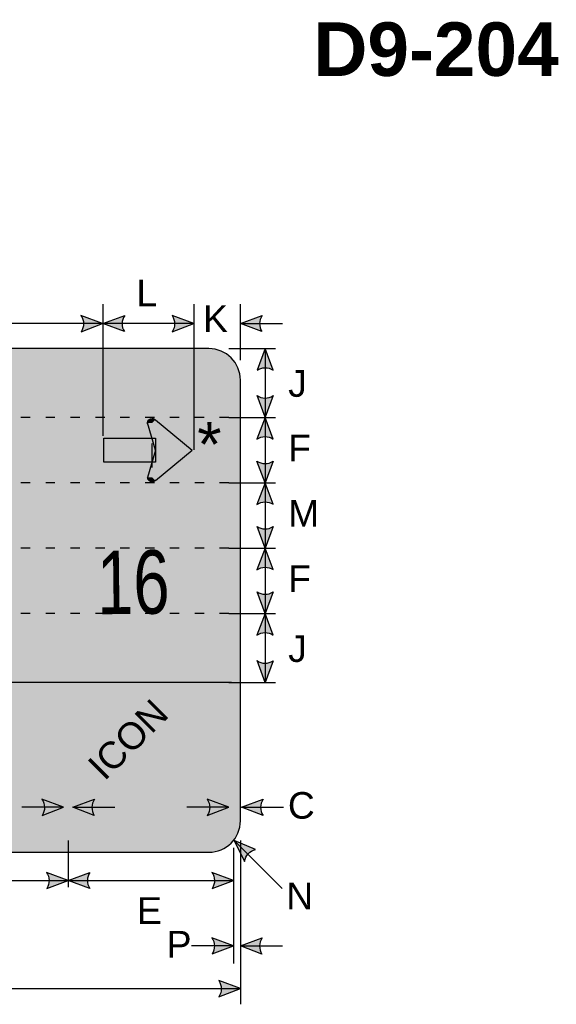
# Model space of a CAD drawing. Header units: feet. Extents: x 15 to 184, y 1 to 247.
import ezdxf
from ezdxf.enums import TextEntityAlignment as Align

# ---------------------------------------------------------------- set-up
doc = ezdxf.new("R2010")
doc.units = ezdxf.units.FT
doc.header["$MEASUREMENT"] = 0
doc.layers.add('Sign', color=7, linetype='Continuous')
doc.styles.add('ARIAL', font='arial.ttf')
doc.styles.add('ARIAL B', font='arialbd.ttf')
doc.styles.add('FHWA SERIES C2000EX', font='txt')

msp = doc.modelspace()

# ---------------------------------------------------------------- hatches: boundary and pattern name
h = msp.add_hatch(color=256)
h.dxf.hatch_style = 1
edge = h.paths.add_edge_path()
edge.add_line((130.3899527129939, 213.2727623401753), (132.6973410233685, 214.144962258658))
edge.add_line((132.6973410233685, 214.144962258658), (130.3686863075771, 215.0065251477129))
edge.add_arc((129.1033440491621, 214.1239925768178), 1.542710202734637, -33.4889293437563, 34.89444360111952, ccw=False)
h = msp.add_hatch(color=256)
h.dxf.hatch_style = 1
edge = h.paths.add_edge_path()
edge.add_line((135.0411876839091, 213.2784127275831), (132.7337993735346, 214.1506126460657))
edge.add_line((132.7337993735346, 214.1506126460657), (135.0624540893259, 215.0121755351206))
edge.add_arc((136.3277963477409, 214.1296429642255), 1.542710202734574, 145.1055563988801, 213.4889293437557)
h = msp.add_hatch(color=256)
h.dxf.hatch_style = 1
edge = h.paths.add_edge_path()
edge.add_line((140.1633829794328, 213.2693008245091), (142.4707712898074, 214.1415007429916))
edge.add_line((142.4707712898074, 214.1415007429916), (140.142116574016, 215.0030636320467))
edge.add_arc((138.8767743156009, 214.1205310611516), 1.542710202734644, -33.488929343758, 34.8944436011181, ccw=False)
h = msp.add_hatch(color=256)
h.dxf.hatch_style = 1
edge = h.paths.add_edge_path()
edge.add_line((149.7933062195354, 213.278412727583), (147.4859179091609, 214.1506126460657))
edge.add_line((147.4859179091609, 214.1506126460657), (149.8145726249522, 215.0121755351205))
edge.add_arc((151.0799148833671, 214.1296429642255), 1.542710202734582, 145.1055563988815, 213.4889293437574)
h = msp.add_hatch(color=256)
h.dxf.hatch_style = 1
edge = h.paths.add_edge_path()
edge.add_line((150.9990427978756, 209.1522838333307), (150.129147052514, 211.4605418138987))
edge.add_line((150.129147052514, 211.4605418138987), (149.2652596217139, 209.1327484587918))
edge.add_arc((150.1465284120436, 207.8665256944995), 1.54271020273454, 56.453865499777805, 124.8372384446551, ccw=False)
h = msp.add_hatch(color=256)
h.dxf.hatch_style = 1
edge = h.paths.add_edge_path()
edge.add_line((150.9990427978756, 206.4148673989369), (150.129147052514, 204.1066094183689))
edge.add_line((150.129147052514, 204.1066094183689), (149.2652596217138, 206.4344027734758))
edge.add_arc((150.1465284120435, 207.7006255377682), 1.54271020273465, 235.1627615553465, 303.5461345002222)
h = msp.add_hatch(color=256)
h.dxf.hatch_style = 1
edge = h.paths.add_edge_path()
edge.add_line((150.997001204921, 201.7644979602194), (150.1271054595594, 204.0727559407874))
edge.add_line((150.1271054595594, 204.0727559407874), (149.2632180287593, 201.7449625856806))
edge.add_arc((150.1444868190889, 200.4787398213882), 1.542710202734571, 56.453865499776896, 124.837238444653, ccw=False)
h = msp.add_hatch(color=256)
h.dxf.hatch_style = 1
edge = h.paths.add_edge_path()
edge.add_line((150.997001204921, 199.3836180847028), (150.1271054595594, 197.0753601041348))
edge.add_line((150.1271054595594, 197.0753601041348), (149.2632180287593, 199.4031534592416))
edge.add_arc((150.1444868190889, 200.669376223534), 1.542710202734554, 235.1627615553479, 303.5461345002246)
h = msp.add_hatch(color=256)
h.dxf.hatch_style = 1
edge = h.paths.add_edge_path()
edge.add_line((150.997001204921, 194.7671021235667), (150.1271054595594, 197.0753601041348))
edge.add_line((150.1271054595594, 197.0753601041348), (149.2632180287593, 194.7475667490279))
edge.add_arc((150.1444868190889, 193.4813439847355), 1.542710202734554, 56.45386549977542, 124.83723844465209, ccw=False)
h = msp.add_hatch(color=256)
h.dxf.hatch_style = 1
edge = h.paths.add_edge_path()
edge.add_line((150.9990427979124, 192.3782007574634), (150.1291470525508, 190.0699427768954))
edge.add_line((150.1291470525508, 190.0699427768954), (149.2652596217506, 192.3977361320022))
edge.add_arc((150.1465284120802, 193.6639588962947), 1.542710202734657, 235.162761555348, 303.5461345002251)
h = msp.add_hatch(color=256)
h.dxf.hatch_style = 1
edge = h.paths.add_edge_path()
edge.add_line((150.9970012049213, 187.7618938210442), (150.1271054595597, 190.0701518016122))
edge.add_line((150.1271054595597, 190.0701518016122), (149.2632180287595, 187.7423584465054))
edge.add_arc((150.1444868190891, 186.4761356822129), 1.54271020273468, 56.45386549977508, 124.8372384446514, ccw=False)
h = msp.add_hatch(color=256)
h.dxf.hatch_style = 1
edge = h.paths.add_edge_path()
edge.add_line((150.9990427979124, 185.3729924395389), (150.1291470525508, 183.0647344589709))
edge.add_line((150.1291470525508, 183.0647344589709), (149.2652596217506, 185.3925278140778))
edge.add_arc((150.1465284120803, 186.6587505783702), 1.542710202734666, 235.1627615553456, 303.5461345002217)
h = msp.add_hatch(color=256)
h.dxf.hatch_style = 1
edge = h.paths.add_edge_path()
edge.add_line((150.997001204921, 180.7549429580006), (150.1271054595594, 183.0632009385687))
edge.add_line((150.1271054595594, 183.0632009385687), (149.2632180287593, 180.7354075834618))
edge.add_arc((150.1444868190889, 179.4691848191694), 1.542710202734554, 56.45386549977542, 124.83723844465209, ccw=False)
h = msp.add_hatch(color=256)
h.dxf.hatch_style = 1
edge = h.paths.add_edge_path()
edge.add_line((150.9990427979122, 177.9860415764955), (150.1291470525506, 175.6777835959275))
edge.add_line((150.1291470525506, 175.6777835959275), (149.2652596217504, 178.0055769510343))
edge.add_arc((150.14652841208, 179.2717997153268), 1.542710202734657, 235.162761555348, 303.5461345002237)
at = {"true_color": 0xffffff}
h = msp.add_hatch(color=7, dxfattribs=at)
h.dxf.hatch_style = 1
edge = h.paths.add_edge_path()
edge.add_line((126.2019669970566, 161.4138627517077), (128.5093553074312, 162.2860626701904))
edge.add_line((128.5093553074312, 162.2860626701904), (126.1807005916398, 163.1476255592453))
edge.add_arc((124.9153583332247, 162.2650929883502), 1.542710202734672, -33.48892934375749, 34.894443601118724, ccw=False)
h = msp.add_hatch(color=7, dxfattribs=at)
h.dxf.hatch_style = 1
edge = h.paths.add_edge_path()
edge.add_line((131.7985145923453, 161.4138294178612), (129.4911262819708, 162.2860293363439))
edge.add_line((129.4911262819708, 162.2860293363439), (131.8197809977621, 163.1475922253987))
edge.add_arc((133.085123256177, 162.2650596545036), 1.542710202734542, 145.1055563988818, 213.488929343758)
h = msp.add_hatch(color=7, dxfattribs=at)
h.dxf.hatch_style = 1
edge = h.paths.add_edge_path()
edge.add_line((143.931133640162, 161.4138627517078), (146.2385219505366, 162.2860626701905))
edge.add_line((146.2385219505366, 162.2860626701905), (143.9098672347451, 163.1476255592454))
edge.add_arc((142.6445249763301, 162.2650929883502), 1.542710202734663, -33.488929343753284, 34.8944436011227, ccw=False)
h = msp.add_hatch(color=256)
h.dxf.hatch_style = 1
edge = h.paths.add_edge_path()
edge.add_line((149.9078895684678, 161.4138294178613), (147.6005012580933, 162.286029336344))
edge.add_line((147.6005012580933, 162.286029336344), (149.9291559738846, 163.1475922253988))
edge.add_arc((151.1944982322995, 162.2650596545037), 1.542710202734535, 145.1055563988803, 213.4889293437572)
h = msp.add_hatch(color=256)
h.dxf.hatch_style = 1
edge = h.paths.add_edge_path()
edge.add_line((149.1050987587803, 157.7591506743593), (146.8307355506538, 158.7141614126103))
edge.add_line((146.8307355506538, 158.7141614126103), (147.9274276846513, 156.4865641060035))
edge.add_arc((149.452832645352, 156.2561417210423), 1.542710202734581, 103.0266678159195, 171.4100407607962, ccw=False)
h = msp.add_hatch(color=256)
h.dxf.hatch_style = 1
edge = h.paths.add_edge_path()
edge.add_line((126.6983577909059, 153.5735696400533), (129.0057461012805, 154.445769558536))
edge.add_line((129.0057461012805, 154.445769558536), (126.6770913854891, 155.3073324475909))
edge.add_arc((125.411749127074, 154.4247998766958), 1.542710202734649, -33.48892934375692, 34.89444360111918, ccw=False)
h = msp.add_hatch(color=256)
h.dxf.hatch_style = 1
edge = h.paths.add_edge_path()
edge.add_line((131.3131344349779, 153.5735696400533), (129.0057461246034, 154.445769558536))
edge.add_line((129.0057461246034, 154.445769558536), (131.3344008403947, 155.3073324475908))
edge.add_arc((132.5997430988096, 154.4247998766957), 1.542710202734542, 145.1055563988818, 213.488929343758)
h = msp.add_hatch(color=256)
h.dxf.hatch_style = 1
edge = h.paths.add_edge_path()
edge.add_line((144.446758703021, 153.5735696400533), (146.7541470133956, 154.445769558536))
edge.add_line((146.7541470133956, 154.445769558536), (144.4254922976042, 155.3073324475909))
edge.add_arc((143.1601500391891, 154.4247998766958), 1.542710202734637, -33.48892934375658, 34.89444360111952, ccw=False)
h = msp.add_hatch(color=256)
h.dxf.hatch_style = 1
edge = h.paths.add_edge_path()
edge.add_line((144.4363419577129, 146.5596960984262), (146.7437302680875, 147.4318960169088))
edge.add_line((146.7437302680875, 147.4318960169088), (144.4150755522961, 148.2934589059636))
edge.add_arc((143.1497332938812, 147.4109263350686), 1.542710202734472, -33.48892934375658, 34.894443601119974, ccw=False)
h = msp.add_hatch(color=256)
h.dxf.hatch_style = 1
edge = h.paths.add_edge_path()
edge.add_line((149.7933062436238, 146.5440377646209), (147.4859179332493, 147.4162376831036))
edge.add_line((147.4859179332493, 147.4162376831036), (149.8145726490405, 148.2778005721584))
edge.add_arc((151.0799149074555, 147.3952680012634), 1.542710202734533, 145.1055563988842, 213.488929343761)
h = msp.add_hatch(color=256)
h.dxf.hatch_style = 1
edge = h.paths.add_edge_path()
edge.add_line((145.1759253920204, 141.9685502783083), (147.483313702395, 142.8407501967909))
edge.add_line((147.483313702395, 142.8407501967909), (145.1546589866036, 143.7023130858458))
edge.add_arc((143.8893167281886, 142.8197805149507), 1.542710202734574, -33.48892934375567, 34.89444360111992, ccw=False)
at = {"layer": 'Sign', "true_color": 0xffffff}
h = msp.add_hatch(color=7, dxfattribs=at)
edge = h.paths.add_edge_path(flags=0)
edge.add_spline(control_points=[(42.863313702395, 211.4605418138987), (42.863313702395, 211.4605418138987), (144.103313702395, 211.4605418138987), (144.103313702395, 211.4605418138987), (145.9687864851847, 211.4605418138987), (147.483313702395, 209.9460145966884), (147.483313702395, 208.0805418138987), (147.483313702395, 208.0805418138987), (147.483313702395, 160.8405418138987), (147.483313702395, 160.8405418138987), (147.483313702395, 158.975069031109), (145.9687864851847, 157.4605418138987), (144.103313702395, 157.4605418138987), (144.103313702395, 157.4605418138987), (42.863313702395, 157.4605418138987), (42.863313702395, 157.4605418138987), (40.99784091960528, 157.4605418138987), (39.48331370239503, 158.975069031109), (39.48331370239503, 160.8405418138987), (39.48331370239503, 160.8405418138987), (39.48331370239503, 208.0805418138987), (39.48331370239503, 208.0805418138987), (39.48331370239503, 209.9460145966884), (40.99784091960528, 211.4605418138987), (42.863313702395, 211.4605418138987)], knot_values=[0, 0, 0, 0, 1, 1, 1, 2, 2, 2, 3, 3, 3, 4, 4, 4, 5, 5, 5, 6, 6, 6, 7, 7, 7, 8, 8, 8, 8], degree=3, periodic=0)
at = {"layer": 'Sign', "true_color": 0x0000dd}
h = msp.add_hatch(color=172, dxfattribs=at)
edge = h.paths.add_edge_path(flags=0)
edge.add_spline(control_points=[(43.73331370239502, 210.2105418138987), (43.73331370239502, 210.2105418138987), (143.233313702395, 210.2105418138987), (143.233313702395, 210.2105418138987), (144.889058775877, 210.2105418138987), (146.233313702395, 208.8662868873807), (146.233313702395, 207.2105418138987), (146.233313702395, 207.2105418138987), (146.233313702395, 161.7105418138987), (146.233313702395, 161.7105418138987), (146.233313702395, 160.0547967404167), (144.889058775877, 158.7105418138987), (143.233313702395, 158.7105418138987), (143.233313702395, 158.7105418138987), (43.73331370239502, 158.7105418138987), (43.73331370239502, 158.7105418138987), (42.07756862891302, 158.7105418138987), (40.73331370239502, 160.0547967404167), (40.73331370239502, 161.7105418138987), (40.73331370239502, 161.7105418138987), (40.73331370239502, 207.2105418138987), (40.73331370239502, 207.2105418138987), (40.73331370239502, 208.8662868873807), (42.07756862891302, 210.2105418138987), (43.73331370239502, 210.2105418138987)], knot_values=[0, 0, 0, 0, 1, 1, 1, 2, 2, 2, 3, 3, 3, 4, 4, 4, 5, 5, 5, 6, 6, 6, 7, 7, 7, 8, 8, 8, 8], degree=3, periodic=0)
at = {"layer": 'Sign', "true_color": 0xffffff}
for points in [[(138.3651168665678, 203.8628370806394), (141.811872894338, 200.9584382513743), (138.3853919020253, 200.4921124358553), (137.4663625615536, 203.4867985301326)], [(137.4009096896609, 203.4991788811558), (137.5089826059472, 203.497876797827), (137.4247014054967, 203.4038673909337), (137.4035138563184, 203.4627205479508)], [(132.8357538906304, 201.8530741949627), (138.3592036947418, 201.8530741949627), (138.3592036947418, 199.2984197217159), (132.8357538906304, 199.2984197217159)], [(141.9262367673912, 200.2918964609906), (138.3172804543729, 197.321603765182), (137.4650953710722, 197.6580426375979), (138.7300675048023, 201.6173769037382)], [(142.4901141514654, 200.5795485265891), (141.9528257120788, 200.1385665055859), (138.5124056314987, 200.5757469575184), (141.9781695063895, 200.9875836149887)], [(128.498938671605, 175.8363945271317), (129.498938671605, 175.8363945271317), (129.498938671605, 158.7053335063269), (128.498938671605, 158.7053335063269)]]:
    msp.add_hatch(color=7, dxfattribs=at).paths.add_polyline_path(points, flags=0)
h = msp.add_hatch(color=7, dxfattribs=at)
edge = h.paths.add_edge_path(flags=0)
edge.add_spline(control_points=[(137.5255698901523, 203.495626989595), (137.5255698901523, 203.7641893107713), (137.7436084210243, 203.982227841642), (138.0121707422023, 203.982227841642), (138.1464519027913, 203.982227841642), (138.26129838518, 203.9346568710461), (138.356249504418, 203.8397057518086), (138.356249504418, 203.8397057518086), (138.0121707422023, 203.495626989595), (138.0121707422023, 203.495626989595), (138.0121707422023, 203.495626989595), (137.5255698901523, 203.495626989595), (137.5255698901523, 203.495626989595)], knot_values=[0, 0, 0, 0, 1, 1, 1, 2, 2, 2, 3, 3, 3, 4, 4, 4, 4], degree=3, periodic=0)
h = msp.add_hatch(color=7, dxfattribs=at)
edge = h.paths.add_edge_path(flags=0)
edge.add_spline(control_points=[(138.356249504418, 197.3123380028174), (138.1663472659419, 197.1224357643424), (137.8579942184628, 197.1224357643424), (137.6680919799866, 197.3123380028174), (137.5731408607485, 197.4072891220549), (137.5255698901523, 197.5221356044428), (137.5255698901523, 197.656416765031), (137.5255698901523, 197.656416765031), (138.0121707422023, 197.656416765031), (138.0121707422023, 197.656416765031), (138.0121707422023, 197.656416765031), (138.356249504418, 197.3123380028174), (138.356249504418, 197.3123380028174)], knot_values=[0, 0, 0, 0, 1, 1, 1, 2, 2, 2, 3, 3, 3, 4, 4, 4, 4], degree=3, periodic=0)
msp.add_hatch(color=7, dxfattribs=at).paths.add_polyline_path([(40.43646486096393, 176.2066615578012), (146.3796901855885, 176.2066615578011), (146.3796901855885, 175.2066615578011), (40.43646486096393, 175.2066615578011)])

# ---------------------------------------------------------------- linework, layer by layer
for points in [[(130.3899527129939, 213.2727623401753), (132.6973410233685, 214.144962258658), (130.3686863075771, 215.0065251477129, -0.307560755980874), (130.3899527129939, 213.2727623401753, -4.141293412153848)], [(135.0411876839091, 213.2784127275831), (132.7337993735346, 214.1506126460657), (135.0624540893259, 215.0121755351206, 0.307560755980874), (135.0411876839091, 213.2784127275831, 4.141293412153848)], [(140.1633829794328, 213.2693008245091), (142.4707712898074, 214.1415007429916), (140.142116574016, 215.0030636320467, -0.307560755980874), (140.1633829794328, 213.2693008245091, -4.141293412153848)], [(149.7933062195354, 213.278412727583), (147.4859179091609, 214.1506126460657), (149.8145726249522, 215.0121755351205, 0.307560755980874), (149.7933062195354, 213.278412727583, 4.141293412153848)], [(150.9990427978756, 209.1522838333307), (150.129147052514, 211.4605418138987), (149.2652596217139, 209.1327484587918, -0.307560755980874), (150.9990427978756, 209.1522838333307, -4.141293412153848)], [(150.9990427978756, 206.4148673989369), (150.129147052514, 204.1066094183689), (149.2652596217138, 206.4344027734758, 0.307560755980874), (150.9990427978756, 206.4148673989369, 4.141293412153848)], [(150.997001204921, 201.7644979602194), (150.1271054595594, 204.0727559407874), (149.2632180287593, 201.7449625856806, -0.307560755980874), (150.997001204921, 201.7644979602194, -4.141293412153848)], [(150.997001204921, 199.3836180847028), (150.1271054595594, 197.0753601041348), (149.2632180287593, 199.4031534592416, 0.307560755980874), (150.997001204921, 199.3836180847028, 4.141293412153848)], [(150.997001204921, 194.7671021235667), (150.1271054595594, 197.0753601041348), (149.2632180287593, 194.7475667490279, -0.307560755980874), (150.997001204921, 194.7671021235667, -4.141293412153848)], [(150.9990427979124, 192.3782007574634), (150.1291470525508, 190.0699427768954), (149.2652596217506, 192.3977361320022, 0.307560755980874), (150.9990427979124, 192.3782007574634, 4.141293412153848)], [(150.9970012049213, 187.7618938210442), (150.1271054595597, 190.0701518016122), (149.2632180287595, 187.7423584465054, -0.307560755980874), (150.9970012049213, 187.7618938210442, -4.141293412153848)], [(150.9990427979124, 185.3729924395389), (150.1291470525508, 183.0647344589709), (149.2652596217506, 185.3925278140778, 0.307560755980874), (150.9990427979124, 185.3729924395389, 4.141293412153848)], [(150.997001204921, 180.7549429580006), (150.1271054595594, 183.0632009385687), (149.2632180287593, 180.7354075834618, -0.307560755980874), (150.997001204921, 180.7549429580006, -4.141293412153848)], [(150.9990427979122, 177.9860415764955), (150.1291470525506, 175.6777835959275), (149.2652596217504, 178.0055769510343, 0.307560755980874), (150.9990427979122, 177.9860415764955, 4.141293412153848)], [(149.9078895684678, 161.4138294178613), (147.6005012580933, 162.286029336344), (149.9291559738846, 163.1475922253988, 0.307560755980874), (149.9078895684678, 161.4138294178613, 4.141293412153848)], [(149.1050987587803, 157.7591506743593), (146.8307355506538, 158.7141614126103), (147.9274276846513, 156.4865641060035, -0.307560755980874), (149.1050987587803, 157.7591506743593, -4.141293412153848)], [(126.6983577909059, 153.5735696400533), (129.0057461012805, 154.445769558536), (126.6770913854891, 155.3073324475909, -0.307560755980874), (126.6983577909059, 153.5735696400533, -4.141293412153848)], [(131.3131344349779, 153.5735696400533), (129.0057461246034, 154.445769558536), (131.3344008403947, 155.3073324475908, 0.307560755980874), (131.3131344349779, 153.5735696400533, 4.141293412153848)], [(144.446758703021, 153.5735696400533), (146.7541470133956, 154.445769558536), (144.4254922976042, 155.3073324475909, -0.307560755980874), (144.446758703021, 153.5735696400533, -4.141293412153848)], [(144.4363419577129, 146.5596960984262), (146.7437302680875, 147.4318960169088), (144.4150755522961, 148.2934589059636, -0.307560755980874), (144.4363419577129, 146.5596960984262, -4.141293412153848)], [(149.7933062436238, 146.5440377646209), (147.4859179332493, 147.4162376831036), (149.8145726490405, 148.2778005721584, 0.307560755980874), (149.7933062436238, 146.5440377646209, 4.141293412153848)], [(145.1759253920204, 141.9685502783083), (147.483313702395, 142.8407501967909), (145.1546589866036, 143.7023130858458, -0.307560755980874), (145.1759253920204, 141.9685502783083, -4.141293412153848)]]:
    msp.add_lwpolyline(points, format="xyb")
at = {"color": 7, "true_color": 0xffffff}
for points in [[(126.2019669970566, 161.4138627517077), (128.5093553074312, 162.2860626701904), (126.1807005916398, 163.1476255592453, -0.307560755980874), (126.2019669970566, 161.4138627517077, -4.141293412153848)], [(131.7985145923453, 161.4138294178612), (129.4911262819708, 162.2860293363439), (131.8197809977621, 163.1475922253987, 0.307560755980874), (131.7985145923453, 161.4138294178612, 4.141293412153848)], [(143.931133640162, 161.4138627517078), (146.2385219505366, 162.2860626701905), (143.9098672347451, 163.1476255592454, -0.307560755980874), (143.931133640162, 161.4138627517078, -4.141293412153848)]]:
    msp.add_lwpolyline(points, format="xyb", dxfattribs=at)
at = {"layer": 'Sign', "color": 18, "lineweight": -3, "true_color": 0x000000}
for p, q in [((132.7285838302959, 216.207436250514), (132.7285838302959, 210.207436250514)), ((142.4707713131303, 216.207436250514), (142.4707713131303, 210.207436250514)), ((147.483313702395, 210.2074882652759), (147.483313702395, 216.2074882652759)), ((132.6973410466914, 214.144962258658), (62.94734104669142, 214.144962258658)), ((142.4837993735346, 214.144988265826), (132.7337993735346, 214.144988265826)), ((147.4859179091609, 214.1506126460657), (151.985917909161, 214.1506126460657)), ((146.2333137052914, 211.4605418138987), (151.2333137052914, 211.4605418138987)), ((150.129147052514, 211.4866094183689), (150.129147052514, 204.1066094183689)), ((146.2333397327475, 204.0673385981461), (151.2333397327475, 204.0673385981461)), ((150.1291470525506, 204.0699427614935), (150.1291470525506, 197.0699427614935)), ((146.2333397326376, 197.0699427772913), (151.2333397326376, 197.0699427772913)), ((150.1291470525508, 197.0699427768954), (150.1291470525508, 190.0699427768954)), ((146.2333397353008, 190.0679896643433), (151.2333397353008, 190.0679896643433)), ((150.1291470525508, 190.0647344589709), (150.1291470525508, 183.0647344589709)), ((146.233339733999, 183.0634323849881), (151.233339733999, 183.0634323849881)), ((150.1291470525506, 183.0577835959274), (150.1291470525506, 175.6777835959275)), ((146.2333397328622, 175.6754115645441), (151.2333397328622, 175.6754115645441)), ((147.6005012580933, 162.286029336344), (152.1005012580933, 162.286029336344)), ((129.0033826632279, 158.7113945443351), (129.0033826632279, 153.7113945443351)), ((146.8307355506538, 158.7141614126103), (151.9558911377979, 153.5890058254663)), ((147.483313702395, 158.7113945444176), (147.483313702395, 141.1613945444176)), ((146.7541470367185, 157.9213945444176), (146.7541470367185, 145.5413945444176)), ((111.2505378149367, 154.4457695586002), (129.0005378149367, 154.4457695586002)), ((129.0057461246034, 154.445769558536), (146.7557461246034, 154.445769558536)), ((146.7437302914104, 147.4318960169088), (142.2437302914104, 147.4318960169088)), ((147.4859179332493, 147.4162376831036), (151.9859179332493, 147.4162376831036)), ((39.48331372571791, 142.8407501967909), (147.4833137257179, 142.8407501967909))]:
    msp.add_line(p, q, dxfattribs=at)
at = {"layer": 'Sign', "color": 7, "lineweight": -3, "true_color": 0xffffff}
for p, q in [((132.7273409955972, 210.406707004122), (132.7273409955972, 202.1046236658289)), ((142.4721326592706, 210.3702486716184), (142.4721326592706, 200.6046236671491)), ((138.3566841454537, 203.8401403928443), (142.2903654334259, 200.576021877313)), ((138.359603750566, 200.576021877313), (137.5255698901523, 203.495626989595)), ((138.359603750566, 200.576021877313), (137.5255698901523, 197.656416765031)), ((137.9946531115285, 201.2695291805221), (137.9946531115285, 198.7148747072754)), ((138.3566841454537, 197.3119033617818), (142.2903654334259, 200.576021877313)), ((40.43646486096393, 175.706661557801), (146.5406313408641, 175.706661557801)), ((128.5093553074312, 162.2860626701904), (124.0093553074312, 162.2860626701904)), ((129.4911262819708, 162.2860293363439), (133.9911262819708, 162.2860293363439)), ((146.2385219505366, 162.2860626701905), (141.7385219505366, 162.2860626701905))]:
    msp.add_line(p, q, dxfattribs=at)
for points in [[(124.9174451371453, 204.0681653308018), (123.9174451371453, 204.0681653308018)], [(127.584111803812, 204.0681653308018), (126.584111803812, 204.0681653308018)], [(130.2507784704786, 204.0681653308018), (129.2507784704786, 204.0681653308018)], [(132.9174451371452, 204.0681653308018), (131.9174451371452, 204.0681653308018)], [(135.584111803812, 204.0681653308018), (134.584111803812, 204.0681653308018)], [(138.2507784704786, 204.0681653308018), (137.2507784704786, 204.0681653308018)], [(140.9174451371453, 204.0681653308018), (139.9174451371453, 204.0681653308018)], [(143.584111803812, 204.0681653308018), (142.584111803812, 204.0681653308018)], [(146.2507784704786, 204.0681653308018), (145.2507784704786, 204.0681653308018)], [(124.9174451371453, 197.0707695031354), (123.9174451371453, 197.0707695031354)], [(127.584111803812, 197.0707695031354), (126.584111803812, 197.0707695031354)], [(130.2507784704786, 197.0707695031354), (129.2507784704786, 197.0707695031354)], [(132.9174451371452, 197.0707695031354), (131.9174451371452, 197.0707695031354)], [(135.584111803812, 197.0707695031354), (134.584111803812, 197.0707695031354)], [(138.2507784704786, 197.0707695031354), (137.2507784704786, 197.0707695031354)], [(140.9174451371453, 197.0707695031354), (139.9174451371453, 197.0707695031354)], [(143.584111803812, 197.0707695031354), (142.584111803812, 197.0707695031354)], [(146.2507784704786, 197.0707695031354), (145.2507784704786, 197.0707695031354)], [(124.9174451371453, 190.0681653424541), (123.9174451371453, 190.0681653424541)], [(127.584111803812, 190.0681653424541), (126.584111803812, 190.0681653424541)], [(130.2507784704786, 190.0681653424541), (129.2507784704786, 190.0681653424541)], [(132.9174451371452, 190.0681653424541), (131.9174451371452, 190.0681653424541)], [(135.584111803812, 190.0681653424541), (134.584111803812, 190.0681653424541)], [(138.2507784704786, 190.0681653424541), (137.2507784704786, 190.0681653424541)], [(140.9174451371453, 190.0681653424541), (139.9174451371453, 190.0681653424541)], [(143.584111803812, 190.0681653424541), (142.584111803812, 190.0681653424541)], [(146.2507784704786, 190.0681653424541), (145.2507784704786, 190.0681653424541)], [(124.9174451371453, 183.0629570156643), (123.9174451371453, 183.0629570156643)], [(127.584111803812, 183.0629570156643), (126.584111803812, 183.0629570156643)], [(130.2507784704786, 183.0629570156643), (129.2507784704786, 183.0629570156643)], [(132.9174451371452, 183.0629570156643), (131.9174451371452, 183.0629570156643)], [(135.584111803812, 183.0629570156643), (134.584111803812, 183.0629570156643)], [(138.2507784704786, 183.0629570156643), (137.2507784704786, 183.0629570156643)], [(140.9174451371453, 183.0629570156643), (139.9174451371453, 183.0629570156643)], [(143.584111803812, 183.0629570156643), (142.584111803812, 183.0629570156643)], [(146.2507784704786, 183.0629570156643), (145.2507784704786, 183.0629570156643)]]:
    msp.add_lwpolyline(points, dxfattribs=at)
msp.add_lwpolyline([(132.8357538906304, 201.8530741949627), (138.3592036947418, 201.8530741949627), (138.3592036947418, 199.2984197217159), (132.8357538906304, 199.2984197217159)], close=True, dxfattribs=at)
at = {"layer": 'Sign', "color": 18, "lineweight": -3, "true_color": 0x000000}
msp.add_open_spline([(42.863313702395, 211.4605418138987), (42.863313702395, 211.4605418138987), (144.103313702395, 211.4605418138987), (144.103313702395, 211.4605418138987), (145.9687864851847, 211.4605418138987), (147.483313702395, 209.9460145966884), (147.483313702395, 208.0805418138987), (147.483313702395, 208.0805418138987), (147.483313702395, 160.8405418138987), (147.483313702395, 160.8405418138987), (147.483313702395, 158.975069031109), (145.9687864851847, 157.4605418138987), (144.103313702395, 157.4605418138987), (144.103313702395, 157.4605418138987), (42.863313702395, 157.4605418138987), (42.863313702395, 157.4605418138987), (40.99784091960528, 157.4605418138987), (39.48331370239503, 158.975069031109), (39.48331370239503, 160.8405418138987), (39.48331370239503, 160.8405418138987), (39.48331370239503, 208.0805418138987), (39.48331370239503, 208.0805418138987), (39.48331370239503, 209.9460145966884), (40.99784091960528, 211.4605418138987), (42.863313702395, 211.4605418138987)], degree=3, knots=[0, 0, 0, 0, 1, 1, 1, 2, 2, 2, 3, 3, 3, 4, 4, 4, 5, 5, 5, 6, 6, 6, 7, 7, 7, 8, 8, 8, 8], dxfattribs=at)
at = {"layer": 'Sign', "color": 7, "lineweight": -3, "true_color": 0xffffff}
for points in [[(137.5255698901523, 203.495626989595), (137.5255698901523, 203.7641893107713), (137.7436084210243, 203.982227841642), (138.0121707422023, 203.982227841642), (138.1464519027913, 203.982227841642), (138.26129838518, 203.9346568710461), (138.356249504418, 203.8397057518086)], [(138.356249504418, 197.3123380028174), (138.1663472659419, 197.1224357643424), (137.8579942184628, 197.1224357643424), (137.6680919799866, 197.3123380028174), (137.5731408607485, 197.4072891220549), (137.5255698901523, 197.5221356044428), (137.5255698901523, 197.656416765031)]]:
    msp.add_open_spline(points, degree=3, knots=[0, 0, 0, 0, 1, 1, 1, 2, 2, 2, 2], dxfattribs=at)

# ---------------------------------------------------------------- texts
at = {"layer": 'Sign', "color": 18, "true_color": 0x000000}
for s, height, style, p, p2 in [('D9-204', 5.744397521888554, 'ARIAL B', (155.3171459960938, 240.6905592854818), (181.6371447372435, 240.6905592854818)), ('L', 2.883090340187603, 'ARIAL', (136.3221327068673, 215.977721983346), (138.5621326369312, 215.977721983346)), ('K', 2.876193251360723, 'ARIAL', (143.4667088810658, 213.2277219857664), (146.1467088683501, 213.2277219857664)), ('J', 2.86328125, 'ARIAL', (152.6096749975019, 206.293276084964), (154.6096749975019, 206.293276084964)), ('F', 2.859344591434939, 'ARIAL', (152.6096749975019, 199.3766094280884), (155.0496750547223, 199.3766094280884)), ('M', 2.852942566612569, 'ARIAL', (152.6096749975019, 192.3766094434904), (155.9296750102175, 192.3766094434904)), ('F', 2.859344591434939, 'ARIAL', (152.6096749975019, 185.3714011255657), (155.0496750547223, 185.3714011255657)), ('J', 2.86328125, 'ARIAL', (152.6096749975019, 177.8644502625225), (154.6096749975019, 177.8644502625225)), ('C', 2.854685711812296, 'ARIAL', (152.5796749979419, 161.0610553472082), (155.4596751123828, 161.0610553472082)), ('N', 2.854685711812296, 'ARIAL', (152.4130083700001, 151.3527220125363), (155.293008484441, 151.3527220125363)), ('E', 2.876193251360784, 'ARIAL', (136.3740794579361, 149.7693886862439), (139.0540794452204, 149.7693886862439)), ('P', 2.876193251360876, 'ARIAL', (139.5599731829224, 146.1552033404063), (142.2399731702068, 146.1552033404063))]:
    msp.add_text(s, height=height, dxfattribs=dict(at, style=style)).set_placement(p, p2, align=Align.ALIGNED)
at = {"layer": 'Sign', "color": 7, "true_color": 0xffffff, "style": 'ARIAL'}
msp.add_text('*', height=4.782434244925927, dxfattribs=at).set_placement((142.853008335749, 198.8099427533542), (145.4530083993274, 198.8099427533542), align=Align.ALIGNED)
at = {"layer": 'Sign', "color": 7, "true_color": 0xffffff}
for s, height, rotation, style, p, p2 in [('16', 6.810061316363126, 0.6902548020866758, 'FHWA SERIES C2000EX', (132.1291470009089, 182.9691251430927), (139.9174451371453, 183.0629570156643)), ('ICON', 2.863281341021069, 45.00000000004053, 'ARIAL', (132.8973596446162, 165.02342762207), (139.9684276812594, 172.0944956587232))]:
    msp.add_text(s, height=height, rotation=rotation, dxfattribs=dict(at, style=style)).set_placement(p, p2, align=Align.ALIGNED)

doc.saveas('drawing.dxf')
